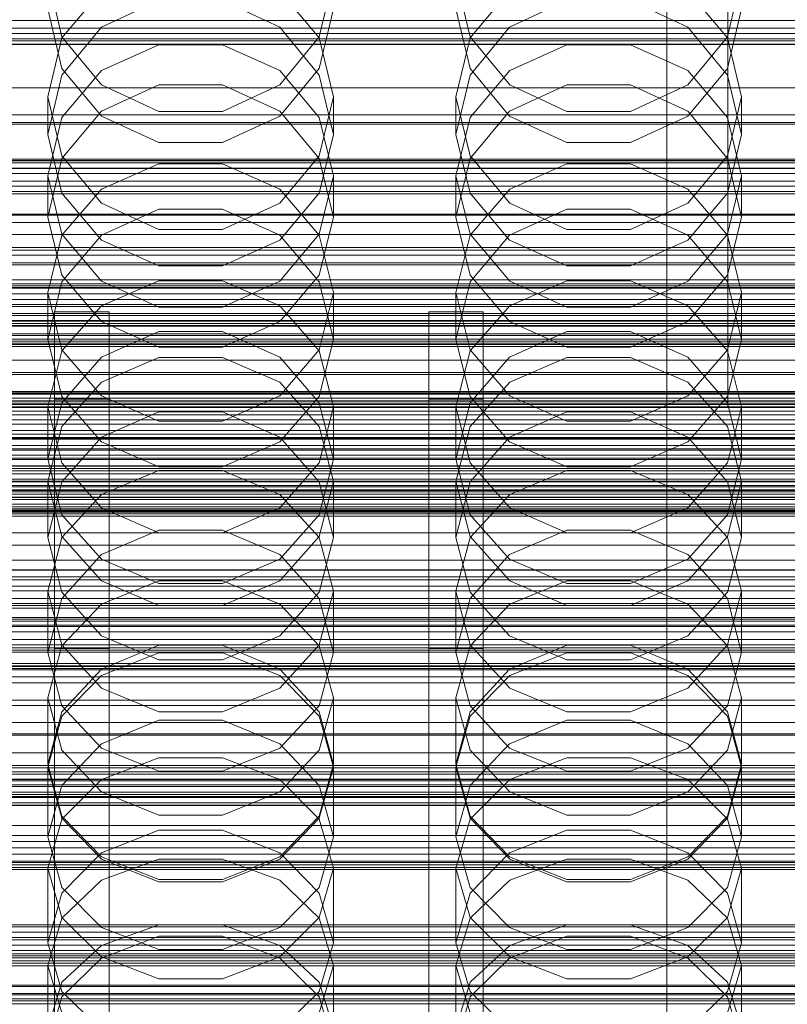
# Model space of a CAD drawing. Header units: millimetres. Extents: x -4738 to 65662, y -68080 to 6847.
# Tile 220 of 256: x -95 to 18, y -34523 to -34378. Entities that reach past the tile are written whole.
import ezdxf

# ---------------------------------------------------------------- set-up
doc = ezdxf.new("R2010")
doc.units = ezdxf.units.MM
for name, color, linetype, lineweight in [('COTAS_O', 1, 'Continuous', 0), ('COTAS_P', 1, 'Continuous', 0), ('frontal_briquetadora', 7, 'Continuous', 0), ('frontal_C01', 7, 'Continuous', 0), ('frontal_C02', 7, 'Continuous', 0), ('frontal_C03', 7, 'Continuous', 0), ('frontal_C04', 7, 'Continuous', 0), ('frontal_mezcladora', 7, 'Continuous', 0), ('frontal_secador', 7, 'Continuous', 0), ('frontal_tolva', 7, 'Continuous', 0), ('frontal_tolva-C01', 7, 'Continuous', 0)]:
    doc.layers.add(name, color=color, linetype=linetype, lineweight=lineweight)
doc.dimstyles.new('R19_100', dxfattribs={"dimtxt": 250, "dimasz": 150, "dimexe": 150, "dimexo": 80, "dimgap": 100, "dimtad": 1, "dimtih": 1, "dimtoh": 1, "dimdsep": 46, "dimcen": 0.09, "dimadec": 0, "dimazin": 0, "dimtfac": 1, "dimtdec": 4, "dimtofl": 0, "dimtmove": 0, "dimatfit": 3, "dimfxl": 1, "dimtolj": 1, "dimtzin": 0, "dimarcsym": 0})

# ---------------------------------------------------------------- blocks, each defined once
blk = doc.blocks.new('DIM_R31_48')
at = {"layer": 'COTAS_O'}
for p, q in [((-1725, -33700), (-1575, -33655)), ((1725, -33700), (1575, -33655)), ((-1725, -34400), (-1725, -33700)), ((-1725, -33700), (1725, -33700)), ((-1725, -33700), (-1575, -33745)), ((1725, -33700), (1575, -33745)), ((1725, -34400), (1725, -33700))]:
    blk.add_line(p, q, dxfattribs=at)
blk.add_text('3450 O', height=250, dxfattribs=at).set_placement((0, -33600))
blk = doc.blocks.new('DIM_R31_49')
at = {"layer": 'COTAS_P'}
for p, q in [((-150, -32300), (550, -32300)), ((550, -32300), (505, -32450)), ((550, -34900), (550, -32300)), ((550, -32300), (595, -32450)), ((550, -34900), (505, -34750)), ((550, -34900), (595, -34750)), ((-150, -34900), (550, -34900))]:
    blk.add_line(p, q, dxfattribs=at)
blk.add_text('2600 P', height=250, rotation=90, dxfattribs=at).set_placement((450, -33600))
blk = doc.blocks.new('DIM_R31_51')
at = {"layer": 'COTAS_O'}
for p, q in [((-650, -33700), (50, -33700)), ((50, -33700), (5, -33850)), ((50, -34900), (50, -33700)), ((50, -33700), (95, -33850)), ((50, -34900), (5, -34750)), ((50, -34900), (95, -34750)), ((-650, -34900), (50, -34900))]:
    blk.add_line(p, q, dxfattribs=at)
blk.add_text('1200 O', height=250, rotation=90, dxfattribs=at).set_placement((-50, -34300))
blk = doc.blocks.new('DIM_R31_52')
at = {"layer": 'COTAS_O'}
for p, q in [((-650, -34200), (-500, -34155)), ((650, -34200), (500, -34155)), ((-650, -34900), (-650, -34200)), ((-650, -34200), (650, -34200)), ((-650, -34200), (-500, -34245)), ((650, -34200), (500, -34245)), ((650, -34900), (650, -34200))]:
    blk.add_line(p, q, dxfattribs=at)
blk.add_text('1300 O', height=250, dxfattribs=at).set_placement((0, -34100))
blk = doc.blocks.new('DIM_R31_57')
at = {"layer": 'COTAS_P'}
for p, q in [((-305, -34680), (395, -34680)), ((395, -34680), (350, -34830)), ((395, -36000), (395, -34680)), ((395, -34680), (440, -34830)), ((395, -36000), (350, -35850)), ((395, -36000), (440, -35850)), ((-305, -36000), (395, -36000))]:
    blk.add_line(p, q, dxfattribs=at)
blk.add_text('1320 P', height=250, rotation=90, dxfattribs=at).set_placement((295, -35340))

msp = doc.modelspace()

# ---------------------------------------------------------------- linework, layer by layer
at = {"layer": 'frontal_briquetadora'}
for p, q in [((-91, -34371.863), (-88.92, -34380.664)), ((-51.08, -34380.664), (-49, -34371.863)), ((-31, -34371.863), (-28.92, -34380.664)), ((8.92, -34380.664), (11, -34371.863)), ((-83.093, -34373.853), (-88.92, -34380.809)), ((-51.08, -34380.809), (-56.907, -34373.853)), ((-23.093, -34373.853), (-28.92, -34380.809)), ((8.92, -34380.809), (3.093, -34373.853)), ((-83.094, -34379.254), (-74.674, -34375.335)), ((-65.326, -34375.335), (-56.906, -34379.254)), ((-23.094, -34379.254), (-14.674, -34375.335)), ((-5.326, -34375.335), (3.094, -34379.254)), ((-88.92, -34385.296), (-91, -34376.522)), ((-49, -34376.522), (-51.08, -34385.296)), ((-28.92, -34385.296), (-31, -34376.522)), ((11, -34376.522), (8.92, -34385.296)), ((-88.92, -34386.283), (-83.094, -34379.254)), ((-56.906, -34379.254), (-51.08, -34386.283)), ((-28.92, -34386.283), (-23.094, -34379.254)), ((3.094, -34379.254), (8.92, -34386.283)), ((-88.92, -34380.809), (-91, -34389.484)), ((-88.92, -34380.664), (-83.093, -34387.722)), ((-56.907, -34387.722), (-51.08, -34380.664)), ((-49, -34389.484), (-51.08, -34380.809)), ((-28.92, -34380.809), (-31, -34389.484)), ((-28.92, -34380.664), (-23.093, -34387.722)), ((3.093, -34387.722), (8.92, -34380.664)), ((11, -34389.484), (8.92, -34380.809)), ((-83.093, -34385.622), (-74.673, -34381.804)), ((-74.673, -34381.804), (-65.327, -34381.804)), ((-65.327, -34381.804), (-56.907, -34385.622)), ((-23.093, -34385.622), (-14.673, -34381.804)), ((-14.673, -34381.804), (-5.327, -34381.804)), ((-5.327, -34381.804), (3.093, -34385.622)), ((-91, -34394.99), (-88.92, -34386.283)), ((-83.094, -34392.292), (-88.92, -34385.296)), ((-88.92, -34392.502), (-83.093, -34385.622)), ((-56.907, -34385.622), (-51.08, -34392.502)), ((-51.08, -34385.296), (-56.906, -34392.292)), ((-51.08, -34386.283), (-49, -34394.99)), ((-31, -34394.99), (-28.92, -34386.283)), ((-23.094, -34392.292), (-28.92, -34385.296)), ((-28.92, -34392.502), (-23.093, -34385.622)), ((3.093, -34385.622), (8.92, -34392.502)), ((8.92, -34385.296), (3.094, -34392.292)), ((8.92, -34386.283), (11, -34394.99)), ((-74.674, -34387.688), (-83.094, -34391.571)), ((-83.093, -34387.722), (-74.673, -34391.639)), ((-65.326, -34387.688), (-74.674, -34387.688)), ((-65.327, -34391.639), (-56.907, -34387.722)), ((-56.906, -34391.571), (-65.326, -34387.688)), ((-14.674, -34387.688), (-23.094, -34391.571)), ((-23.093, -34387.722), (-14.673, -34391.639)), ((-5.326, -34387.688), (-14.674, -34387.688)), ((-5.327, -34391.639), (3.093, -34387.722)), ((3.094, -34391.571), (-5.326, -34387.688)), ((-91, -34389.484), (-91, -34394.99)), ((-91, -34389.484), (-88.92, -34398.159)), ((-51.08, -34398.159), (-49, -34389.484)), ((-49, -34389.484), (-49, -34394.99)), ((-31, -34389.484), (-31, -34394.99)), ((-31, -34389.484), (-28.92, -34398.159)), ((8.92, -34398.159), (11, -34389.484)), ((11, -34389.484), (11, -34394.99)), ((-83.094, -34391.571), (-88.92, -34398.53)), ((-74.674, -34396.159), (-83.094, -34392.292)), ((-74.673, -34391.639), (-65.327, -34391.639)), ((-56.906, -34392.292), (-65.326, -34396.159)), ((-51.08, -34398.53), (-56.906, -34391.571)), ((-23.094, -34391.571), (-28.92, -34398.53)), ((-14.674, -34396.159), (-23.094, -34392.292)), ((-14.673, -34391.639), (-5.327, -34391.639)), ((3.094, -34392.292), (-5.326, -34396.159)), ((8.92, -34398.53), (3.094, -34391.571)), ((-91, -34401.081), (-88.92, -34392.502)), ((-51.08, -34392.502), (-49, -34401.081)), ((-31, -34401.081), (-28.92, -34392.502)), ((8.92, -34392.502), (11, -34401.081)), ((-88.92, -34403.634), (-91, -34394.99)), ((-49, -34394.99), (-51.08, -34403.634)), ((-28.92, -34403.634), (-31, -34394.99)), ((11, -34394.99), (8.92, -34403.634)), ((-65.326, -34396.159), (-74.674, -34396.159)), ((-5.326, -34396.159), (-14.674, -34396.159)), ((-88.92, -34398.159), (-83.093, -34405.116)), ((-56.907, -34405.116), (-51.08, -34398.159)), ((-28.92, -34398.159), (-23.093, -34405.116)), ((3.093, -34405.116), (8.92, -34398.159)), ((-88.92, -34398.53), (-91, -34407.145)), ((-83.093, -34403.051), (-74.673, -34399.304)), ((-74.673, -34399.304), (-65.327, -34399.304)), ((-65.327, -34399.304), (-56.907, -34403.051)), ((-49, -34407.145), (-51.08, -34398.53)), ((-28.92, -34398.53), (-31, -34407.145)), ((-23.093, -34403.051), (-14.673, -34399.304)), ((-14.673, -34399.304), (-5.327, -34399.304)), ((-5.327, -34399.304), (3.093, -34403.051)), ((11, -34407.145), (8.92, -34398.53)), ((-91, -34401.081), (-91, -34407.145)), ((-88.92, -34409.66), (-91, -34401.081)), ((-49, -34401.081), (-51.08, -34409.66)), ((-49, -34401.081), (-49, -34407.145)), ((-31, -34401.081), (-31, -34407.145)), ((-28.92, -34409.66), (-31, -34401.081)), ((11, -34401.081), (8.92, -34409.66)), ((11, -34401.081), (11, -34407.145)), ((-88.92, -34409.801), (-83.093, -34403.051)), ((-83.094, -34410.517), (-88.92, -34403.634)), ((-56.907, -34403.051), (-51.08, -34409.801)), ((-51.08, -34403.634), (-56.906, -34410.517)), ((-28.92, -34409.801), (-23.093, -34403.051)), ((-23.094, -34410.517), (-28.92, -34403.634)), ((3.093, -34403.051), (8.92, -34409.801)), ((8.92, -34403.634), (3.094, -34410.517)), ((-83.093, -34405.116), (-74.673, -34408.976)), ((-65.327, -34408.976), (-56.907, -34405.116)), ((-23.093, -34405.116), (-14.673, -34408.976)), ((-5.327, -34408.976), (3.093, -34405.116)), ((-74.674, -34405.988), (-83.094, -34409.807)), ((-65.326, -34405.988), (-74.674, -34405.988)), ((-56.906, -34409.807), (-65.326, -34405.988)), ((-14.674, -34405.988), (-23.094, -34409.807)), ((-5.326, -34405.988), (-14.674, -34405.988)), ((3.094, -34409.807), (-5.326, -34405.988)), ((-91, -34407.145), (-88.92, -34415.689)), ((-51.08, -34415.689), (-49, -34407.145)), ((-31, -34407.145), (-28.92, -34415.689)), ((8.92, -34415.689), (11, -34407.145)), ((-83.093, -34416.54), (-88.92, -34409.66)), ((-74.673, -34408.976), (-65.327, -34408.976)), ((-51.08, -34409.66), (-56.907, -34416.54)), ((-23.093, -34416.54), (-28.92, -34409.66)), ((-14.673, -34408.976), (-5.327, -34408.976)), ((8.92, -34409.66), (3.093, -34416.54)), ((-91, -34418.219), (-88.92, -34409.801)), ((-83.094, -34409.807), (-88.92, -34416.648)), ((-74.674, -34414.319), (-83.094, -34410.517)), ((-56.906, -34410.517), (-65.326, -34414.319)), ((-51.08, -34416.648), (-56.906, -34409.807)), ((-51.08, -34409.801), (-49, -34418.219)), ((-31, -34418.219), (-28.92, -34409.801)), ((-23.094, -34409.807), (-28.92, -34416.648)), ((-14.674, -34414.319), (-23.094, -34410.517)), ((3.094, -34410.517), (-5.326, -34414.319)), ((8.92, -34416.648), (3.094, -34409.807)), ((8.92, -34409.801), (11, -34418.219)), ((-65.326, -34414.319), (-74.674, -34414.319)), ((-5.326, -34414.319), (-14.674, -34414.319)), ((-88.92, -34416.648), (-91, -34425.108)), ((-88.92, -34415.689), (-83.094, -34422.488)), ((-74.673, -34416.505), (-83.093, -34420.17)), ((-74.673, -34420.358), (-83.093, -34416.54)), ((-65.327, -34416.505), (-74.673, -34416.505)), ((-56.907, -34420.17), (-65.327, -34416.505)), ((-56.907, -34416.54), (-65.327, -34420.358)), ((-56.906, -34422.488), (-51.08, -34415.689)), ((-49, -34425.108), (-51.08, -34416.648)), ((-28.92, -34416.648), (-31, -34425.108)), ((-28.92, -34415.689), (-23.094, -34422.488)), ((-14.673, -34416.505), (-23.093, -34420.17)), ((-14.673, -34420.358), (-23.093, -34416.54)), ((-5.327, -34416.505), (-14.673, -34416.505)), ((3.093, -34420.17), (-5.327, -34416.505)), ((3.093, -34416.54), (-5.327, -34420.358)), ((3.094, -34422.488), (8.92, -34415.689)), ((11, -34425.108), (8.92, -34416.648)), ((-91, -34418.219), (-91, -34425.108)), ((-91, -34418.219), (-88.92, -34426.637)), ((-51.08, -34426.637), (-49, -34418.219)), ((-49, -34418.219), (-49, -34425.108)), ((-31, -34418.219), (-31, -34425.108)), ((-31, -34418.219), (-28.92, -34426.637)), ((8.92, -34426.637), (11, -34418.219)), ((11, -34418.219), (11, -34425.108)), ((-83.093, -34420.17), (-88.92, -34426.776)), ((-65.327, -34420.358), (-74.673, -34420.358)), ((-51.08, -34426.776), (-56.907, -34420.17)), ((-23.093, -34420.17), (-28.92, -34426.776)), ((-5.327, -34420.358), (-14.673, -34420.358)), ((8.92, -34426.776), (3.093, -34420.17)), ((-83.094, -34422.488), (-74.674, -34426.241)), ((-65.326, -34426.241), (-56.906, -34422.488)), ((-23.094, -34422.488), (-14.674, -34426.241)), ((-5.326, -34426.241), (3.094, -34422.488)), ((-83.094, -34427.72), (-74.674, -34423.972)), ((-74.674, -34423.972), (-65.326, -34423.972)), ((-65.326, -34423.972), (-56.906, -34427.72)), ((-23.094, -34427.72), (-14.674, -34423.972)), ((-14.674, -34423.972), (-5.326, -34423.972)), ((-5.326, -34423.972), (3.094, -34427.72)), ((-88.92, -34433.486), (-91, -34425.108)), ((-49, -34425.108), (-51.08, -34433.486)), ((-28.92, -34433.486), (-31, -34425.108)), ((11, -34425.108), (8.92, -34433.486)), ((-88.92, -34426.776), (-91, -34435.012)), ((-88.92, -34426.637), (-83.093, -34433.388)), ((-74.674, -34426.241), (-65.326, -34426.241)), ((-56.907, -34433.388), (-51.08, -34426.637)), ((-49, -34435.012), (-51.08, -34426.776)), ((-28.92, -34426.776), (-31, -34435.012)), ((-28.92, -34426.637), (-23.093, -34433.388)), ((-14.674, -34426.241), (-5.326, -34426.241)), ((3.093, -34433.388), (8.92, -34426.637)), ((11, -34435.012), (8.92, -34426.776)), ((-88.92, -34434.426), (-83.094, -34427.72)), ((-83.093, -34431.392), (-74.673, -34427.785)), ((-74.673, -34427.785), (-65.327, -34427.785)), ((-65.327, -34427.785), (-56.907, -34431.392)), ((-56.906, -34427.72), (-51.08, -34434.426)), ((-28.92, -34434.426), (-23.094, -34427.72)), ((-23.093, -34431.392), (-14.673, -34427.785)), ((-14.673, -34427.785), (-5.327, -34427.785)), ((-5.327, -34427.785), (3.093, -34431.392)), ((3.094, -34427.72), (8.92, -34434.426)), ((-88.92, -34437.891), (-83.093, -34431.392)), ((-56.907, -34431.392), (-51.08, -34437.891)), ((-28.92, -34437.891), (-23.093, -34431.392)), ((3.093, -34431.392), (8.92, -34437.891)), ((-83.094, -34440.145), (-88.92, -34433.486)), ((-83.093, -34433.388), (-74.673, -34437.134)), ((-65.327, -34437.134), (-56.907, -34433.388)), ((-51.08, -34433.486), (-56.906, -34440.145)), ((-23.094, -34440.145), (-28.92, -34433.486)), ((-23.093, -34433.388), (-14.673, -34437.134)), ((-5.327, -34437.134), (3.093, -34433.388)), ((8.92, -34433.486), (3.094, -34440.145)), ((200, -34434.477), (-160, -34434.477)), ((-91, -34442.708), (-88.92, -34434.426)), ((-91, -34435.012), (-91, -34442.708)), ((-91, -34435.012), (-88.92, -34443.249)), ((-74.674, -34435.765), (-83.094, -34439.459)), ((-65.326, -34435.765), (-74.674, -34435.765)), ((-56.906, -34439.459), (-65.326, -34435.765)), ((-51.08, -34434.426), (-49, -34442.708)), ((-51.08, -34443.249), (-49, -34435.012)), ((-49, -34435.012), (-49, -34442.708)), ((-31, -34442.708), (-28.92, -34434.426)), ((-31, -34435.012), (-31, -34442.708)), ((-31, -34435.012), (-28.92, -34443.249)), ((-14.674, -34435.765), (-23.094, -34439.459)), ((-5.326, -34435.765), (-14.674, -34435.765)), ((3.094, -34439.459), (-5.326, -34435.765)), ((8.92, -34434.426), (11, -34442.708)), ((8.92, -34443.249), (11, -34435.012)), ((11, -34435.012), (11, -34442.708)), ((-74.673, -34437.134), (-65.327, -34437.134)), ((-14.673, -34437.134), (-5.327, -34437.134)), ((-91, -34445.996), (-88.92, -34437.891)), ((-51.08, -34437.891), (-49, -34445.996)), ((-31, -34445.996), (-28.92, -34437.891)), ((8.92, -34437.891), (11, -34445.996)), ((-160, -34439.62), (200, -34439.62)), ((-83.094, -34439.459), (-88.92, -34446.067)), ((-74.674, -34443.818), (-83.094, -34440.145)), ((-56.906, -34440.145), (-65.326, -34443.818)), ((-51.08, -34446.067), (-56.906, -34439.459)), ((-23.094, -34439.459), (-28.92, -34446.067)), ((-14.674, -34443.818), (-23.094, -34440.145)), ((3.094, -34440.145), (-5.326, -34443.818)), ((8.92, -34446.067), (3.094, -34439.459)), ((-88.92, -34450.901), (-91, -34442.708)), ((-49, -34442.708), (-51.08, -34450.901)), ((-28.92, -34450.901), (-31, -34442.708)), ((11, -34442.708), (8.92, -34450.901)), ((-88.92, -34443.249), (-83.093, -34449.855)), ((-83.093, -34447.906), (-74.673, -34444.394)), ((-65.326, -34443.818), (-74.674, -34443.818)), ((-74.673, -34444.394), (-65.327, -34444.394)), ((-65.327, -34444.394), (-56.907, -34447.906)), ((-56.907, -34449.855), (-51.08, -34443.249)), ((-28.92, -34443.249), (-23.093, -34449.855)), ((-23.093, -34447.906), (-14.673, -34444.394)), ((-5.326, -34443.818), (-14.674, -34443.818)), ((-14.673, -34444.394), (-5.327, -34444.394)), ((-5.327, -34444.394), (3.093, -34447.906)), ((3.093, -34449.855), (8.92, -34443.249)), ((-91, -34445.996), (-91, -34454.221)), ((-88.92, -34454.101), (-91, -34445.996)), ((-88.92, -34446.067), (-91, -34454.221)), ((-49, -34445.996), (-51.08, -34454.101)), ((-49, -34454.221), (-51.08, -34446.067)), ((-49, -34445.996), (-49, -34454.221)), ((-31, -34445.996), (-31, -34454.221)), ((-28.92, -34454.101), (-31, -34445.996)), ((-28.92, -34446.067), (-31, -34454.221)), ((11, -34445.996), (8.92, -34454.101)), ((11, -34454.221), (8.92, -34446.067)), ((11, -34445.996), (11, -34454.221)), ((-88.92, -34454.234), (-83.093, -34447.906)), ((-56.907, -34447.906), (-51.08, -34454.234)), ((-28.92, -34454.234), (-23.093, -34447.906)), ((3.093, -34447.906), (8.92, -34454.234)), ((-83.093, -34449.855), (-74.673, -34453.52)), ((-65.327, -34453.52), (-56.907, -34449.855)), ((-23.093, -34449.855), (-14.673, -34453.52)), ((-5.327, -34453.52), (3.093, -34449.855)), ((200, -34451.11), (-160, -34451.11)), ((-83.094, -34457.404), (-88.92, -34450.901)), ((-51.08, -34450.901), (-56.906, -34457.404)), ((-23.094, -34457.404), (-28.92, -34450.901)), ((8.92, -34450.901), (3.094, -34457.404)), ((-74.674, -34453.127), (-83.094, -34456.734)), ((-65.326, -34453.127), (-74.674, -34453.127)), ((-56.906, -34456.734), (-65.326, -34453.127)), ((-14.674, -34453.127), (-23.094, -34456.734)), ((-5.326, -34453.127), (-14.674, -34453.127)), ((3.094, -34456.734), (-5.326, -34453.127)), ((-91, -34454.221), (-88.92, -34462.278)), ((-91, -34462.125), (-88.92, -34454.234)), ((-83.093, -34460.601), (-88.92, -34454.101)), ((-74.673, -34453.52), (-65.327, -34453.52)), ((-51.08, -34454.101), (-56.907, -34460.601)), ((-51.08, -34462.278), (-49, -34454.221)), ((-51.08, -34454.234), (-49, -34462.125)), ((-31, -34454.221), (-28.92, -34462.278)), ((-31, -34462.125), (-28.92, -34454.234)), ((-23.093, -34460.601), (-28.92, -34454.101)), ((-14.673, -34453.52), (-5.327, -34453.52)), ((8.92, -34454.101), (3.093, -34460.601)), ((8.92, -34462.278), (11, -34454.221)), ((8.92, -34454.234), (11, -34462.125)), ((-83.094, -34456.734), (-88.92, -34463.181)), ((-74.674, -34460.988), (-83.094, -34457.404)), ((-56.906, -34457.404), (-65.326, -34460.988)), ((-51.08, -34463.18), (-56.906, -34456.734)), ((-23.094, -34456.734), (-28.92, -34463.181)), ((-14.674, -34460.988), (-23.094, -34457.404)), ((3.094, -34457.404), (-5.326, -34460.988)), ((8.92, -34463.18), (3.094, -34456.734)), ((-160, -34457.538), (200, -34457.538)), ((200, -34461.368), (-160, -34461.368)), ((-74.673, -34460.596), (-83.093, -34464.004)), ((-74.673, -34464.208), (-83.093, -34460.601)), ((-65.326, -34460.988), (-74.674, -34460.988)), ((-65.327, -34460.596), (-74.673, -34460.596)), ((-56.907, -34464.004), (-65.327, -34460.596)), ((-56.907, -34460.601), (-65.327, -34464.208)), ((-14.673, -34460.596), (-23.093, -34464.004)), ((-14.673, -34464.208), (-23.093, -34460.601)), ((-5.326, -34460.988), (-14.674, -34460.988)), ((-5.327, -34460.596), (-14.673, -34460.596)), ((3.093, -34464.004), (-5.327, -34460.596)), ((3.093, -34460.601), (-5.327, -34464.208)), ((-91, -34462.125), (-91, -34471.125)), ((-91, -34462.125), (-88.92, -34470.016)), ((-88.92, -34463.181), (-91, -34471.125)), ((-88.92, -34462.278), (-83.094, -34468.668)), ((-56.906, -34468.668), (-51.08, -34462.278)), ((-51.08, -34470.016), (-49, -34462.125)), ((-49, -34471.125), (-51.08, -34463.18)), ((-49, -34462.125), (-49, -34471.125)), ((-31, -34462.125), (-31, -34471.125)), ((-31, -34462.125), (-28.92, -34470.016)), ((-28.92, -34463.181), (-31, -34471.125)), ((-28.92, -34462.278), (-23.094, -34468.668)), ((3.094, -34468.668), (8.92, -34462.278)), ((8.92, -34470.016), (11, -34462.125)), ((11, -34471.125), (8.92, -34463.18)), ((11, -34462.125), (11, -34471.125)), ((-160, -34463.94), (200, -34463.94)), ((-83.093, -34464.004), (-88.92, -34470.145)), ((-65.327, -34464.208), (-74.673, -34464.208)), ((-51.08, -34470.145), (-56.907, -34464.004)), ((-23.093, -34464.004), (-28.92, -34470.145)), ((-5.327, -34464.208), (-14.673, -34464.208)), ((8.92, -34470.145), (3.093, -34464.004)), ((-83.094, -34468.668), (-74.674, -34472.188)), ((-65.326, -34472.188), (-56.906, -34468.668)), ((-23.094, -34468.668), (-14.674, -34472.188)), ((-5.326, -34472.188), (3.094, -34468.668)), ((-88.92, -34470.145), (-91, -34477.803)), ((-88.92, -34470.016), (-83.093, -34476.344)), ((-83.094, -34473.572), (-74.674, -34470.06)), ((-74.674, -34470.06), (-65.326, -34470.06)), ((-65.326, -34470.06), (-56.906, -34473.572)), ((-56.907, -34476.344), (-51.08, -34470.016)), ((-49, -34477.803), (-51.08, -34470.145)), ((-28.92, -34470.145), (-31, -34477.803)), ((-28.92, -34470.016), (-23.093, -34476.344)), ((-23.094, -34473.572), (-14.674, -34470.06)), ((-14.674, -34470.06), (-5.326, -34470.06)), ((-5.326, -34470.06), (3.094, -34473.572)), ((3.093, -34476.344), (8.92, -34470.016)), ((11, -34477.803), (8.92, -34470.145)), ((-88.92, -34478.964), (-91, -34471.125)), ((-83.093, -34474.485), (-74.673, -34471.151)), ((-74.673, -34471.151), (-65.327, -34471.151)), ((-65.327, -34471.151), (-56.907, -34474.485)), ((-49, -34471.125), (-51.08, -34478.964)), ((-28.92, -34478.964), (-31, -34471.125)), ((-23.093, -34474.485), (-14.673, -34471.151)), ((-14.673, -34471.151), (-5.327, -34471.151)), ((-5.327, -34471.151), (3.093, -34474.485)), ((11, -34471.125), (8.92, -34478.964)), ((-74.674, -34472.188), (-65.326, -34472.188)), ((-14.674, -34472.188), (-5.326, -34472.188)), ((-88.92, -34479.841), (-83.094, -34473.572)), ((-88.92, -34480.494), (-83.093, -34474.485)), ((-56.907, -34474.485), (-51.08, -34480.494)), ((-56.906, -34473.572), (-51.08, -34479.841)), ((-28.92, -34479.841), (-23.094, -34473.572)), ((-28.92, -34480.494), (-23.093, -34474.485)), ((3.093, -34474.485), (8.92, -34480.494)), ((3.094, -34473.572), (8.92, -34479.841)), ((-83.093, -34476.344), (-74.673, -34479.856)), ((-65.327, -34479.856), (-56.907, -34476.344)), ((-23.093, -34476.344), (-14.673, -34479.856)), ((-5.327, -34479.856), (3.093, -34476.344)), ((200, -34478.149), (-160, -34478.149)), ((-91, -34477.803), (-91, -34487.557)), ((-91, -34477.803), (-88.92, -34485.461)), ((-83.094, -34485.172), (-88.92, -34478.964)), ((-51.08, -34478.964), (-56.906, -34485.172)), ((-51.08, -34485.461), (-49, -34477.803)), ((-49, -34477.803), (-49, -34487.557)), ((-31, -34477.803), (-31, -34487.557)), ((-31, -34477.803), (-28.92, -34485.461)), ((-23.094, -34485.172), (-28.92, -34478.964)), ((8.92, -34478.964), (3.094, -34485.172)), ((8.92, -34485.461), (11, -34477.803)), ((11, -34477.803), (11, -34487.557)), ((-91, -34487.557), (-88.92, -34479.841)), ((-91, -34487.986), (-88.92, -34480.494)), ((-74.673, -34479.856), (-65.327, -34479.856)), ((-51.08, -34479.841), (-49, -34487.557)), ((-51.08, -34480.494), (-49, -34487.986)), ((-31, -34487.557), (-28.92, -34479.841)), ((-31, -34487.986), (-28.92, -34480.494)), ((-14.673, -34479.856), (-5.327, -34479.856)), ((8.92, -34479.841), (11, -34487.557)), ((8.92, -34480.494), (11, -34487.986)), ((-160, -34481.433), (200, -34481.433)), ((-74.674, -34481.091), (-83.094, -34484.534)), ((-65.326, -34481.091), (-74.674, -34481.091)), ((-56.906, -34484.534), (-65.326, -34481.091)), ((-14.674, -34481.091), (-23.094, -34484.534)), ((-5.326, -34481.091), (-14.674, -34481.091)), ((3.094, -34484.534), (-5.326, -34481.091)), ((-160, -34483.291), (200, -34483.291)), ((-83.094, -34484.534), (-88.92, -34490.676)), ((-51.08, -34490.676), (-56.906, -34484.534)), ((-23.094, -34484.534), (-28.92, -34490.676)), ((8.92, -34490.676), (3.094, -34484.534)), ((-160, -34485.849), (200, -34485.849)), ((-88.92, -34485.461), (-83.093, -34491.602)), ((-74.674, -34488.588), (-83.094, -34485.172)), ((-56.906, -34485.172), (-65.326, -34488.588)), ((-56.907, -34491.602), (-51.08, -34485.461)), ((-28.92, -34485.461), (-23.093, -34491.602)), ((-14.674, -34488.588), (-23.094, -34485.172)), ((3.094, -34485.172), (-5.326, -34488.588)), ((3.093, -34491.602), (8.92, -34485.461)), ((-88.92, -34495.158), (-91, -34487.557)), ((-83.093, -34489.803), (-74.673, -34486.586)), ((-74.673, -34486.586), (-65.327, -34486.586)), ((-65.327, -34486.586), (-56.907, -34489.803)), ((-49, -34487.557), (-51.08, -34495.158)), ((-28.92, -34495.158), (-31, -34487.557)), ((-23.093, -34489.803), (-14.673, -34486.586)), ((-14.673, -34486.586), (-5.327, -34486.586)), ((-5.327, -34486.586), (3.093, -34489.803)), ((11, -34487.557), (8.92, -34495.158)), ((-91, -34487.986), (-91, -34498.23)), ((-88.92, -34495.478), (-91, -34487.986)), ((-65.326, -34488.588), (-74.674, -34488.588)), ((-49, -34487.986), (-51.08, -34495.478)), ((-49, -34487.986), (-49, -34498.23)), ((-31, -34487.986), (-31, -34498.23)), ((-28.92, -34495.478), (-31, -34487.986)), ((-5.326, -34488.588), (-14.674, -34488.588)), ((11, -34487.986), (8.92, -34495.478)), ((11, -34487.986), (11, -34498.23)), ((-160, -34489.719), (200, -34489.719)), ((-160, -34489.991), (200, -34489.991)), ((-88.92, -34490.676), (-91, -34498.23)), ((-88.92, -34495.6), (-83.093, -34489.803)), ((-56.907, -34489.803), (-51.08, -34495.6)), ((-49, -34498.23), (-51.08, -34490.676)), ((-28.92, -34490.676), (-31, -34498.23)), ((-28.92, -34495.6), (-23.093, -34489.803)), ((3.093, -34489.803), (8.92, -34495.6)), ((11, -34498.23), (8.92, -34490.676)), ((-83.093, -34491.602), (-74.673, -34495.01)), ((-65.327, -34495.01), (-56.907, -34491.602)), ((-23.093, -34491.602), (-14.673, -34495.01)), ((-5.327, -34495.01), (3.093, -34491.602)), ((-160, -34492.29), (200, -34492.29)), ((-160, -34493.614), (200, -34493.614)), ((-74.673, -34495.01), (-65.327, -34495.01)), ((-14.673, -34495.01), (-5.327, -34495.01)), ((-91, -34502.829), (-88.92, -34495.6)), ((-83.094, -34501.17), (-88.92, -34495.158)), ((-83.093, -34501.486), (-88.92, -34495.478)), ((-51.08, -34495.478), (-56.907, -34501.486)), ((-51.08, -34495.158), (-56.906, -34501.17)), ((-51.08, -34495.6), (-49, -34502.829)), ((-31, -34502.829), (-28.92, -34495.6)), ((-23.094, -34501.17), (-28.92, -34495.158)), ((-23.093, -34501.486), (-28.92, -34495.478)), ((8.92, -34495.478), (3.093, -34501.486)), ((8.92, -34495.158), (3.094, -34501.17)), ((8.92, -34495.6), (11, -34502.829)), ((-74.674, -34497.219), (-83.094, -34500.552)), ((-65.326, -34497.219), (-74.674, -34497.219)), ((-56.906, -34500.552), (-65.326, -34497.219)), ((-14.674, -34497.219), (-23.094, -34500.552)), ((-5.326, -34497.219), (-14.674, -34497.219)), ((3.094, -34500.552), (-5.326, -34497.219)), ((-160, -34498.03), (200, -34498.03)), ((-91, -34498.23), (-88.92, -34505.662)), ((-51.08, -34505.662), (-49, -34498.23)), ((-31, -34498.23), (-28.92, -34505.662)), ((8.92, -34505.662), (11, -34498.23)), ((-83.094, -34500.552), (-88.92, -34506.493)), ((-51.08, -34506.493), (-56.906, -34500.552)), ((-23.094, -34500.552), (-28.92, -34506.493)), ((8.92, -34506.493), (3.094, -34500.552)), ((-74.674, -34504.474), (-83.094, -34501.17)), ((-74.673, -34504.82), (-83.093, -34501.486)), ((-74.673, -34501.512), (-83.093, -34504.604)), ((-65.327, -34501.512), (-74.673, -34501.512)), ((-56.907, -34501.486), (-65.327, -34504.82)), ((-56.907, -34504.604), (-65.327, -34501.512)), ((-56.906, -34501.17), (-65.326, -34504.474)), ((-14.674, -34504.474), (-23.094, -34501.17)), ((-14.673, -34504.82), (-23.093, -34501.486)), ((-14.673, -34501.512), (-23.093, -34504.604)), ((-5.327, -34501.512), (-14.673, -34501.512)), ((3.093, -34501.486), (-5.327, -34504.82)), ((3.093, -34504.604), (-5.327, -34501.512)), ((3.094, -34501.17), (-5.326, -34504.474)), ((-91, -34502.829), (-91, -34513.787)), ((-91, -34502.829), (-88.92, -34510.058)), ((-51.08, -34510.058), (-49, -34502.829)), ((-49, -34502.829), (-49, -34513.787)), ((-31, -34502.829), (-31, -34513.787)), ((-31, -34502.829), (-28.92, -34510.058)), ((8.92, -34510.058), (11, -34502.829)), ((11, -34502.829), (11, -34513.787)), ((-83.093, -34504.604), (-88.92, -34510.176)), ((-65.326, -34504.474), (-74.674, -34504.474)), ((-65.327, -34504.82), (-74.673, -34504.82)), ((-51.08, -34510.176), (-56.907, -34504.604)), ((-23.093, -34504.604), (-28.92, -34510.176)), ((-5.326, -34504.474), (-14.674, -34504.474)), ((-5.327, -34504.82), (-14.673, -34504.82)), ((8.92, -34510.176), (3.093, -34504.604)), ((-88.92, -34506.493), (-91, -34513.787)), ((-88.92, -34505.662), (-83.094, -34511.534)), ((-56.906, -34511.534), (-51.08, -34505.662)), ((-49, -34513.787), (-51.08, -34506.493)), ((-28.92, -34506.493), (-31, -34513.787)), ((-28.92, -34505.662), (-23.094, -34511.534)), ((3.094, -34511.534), (8.92, -34505.662)), ((11, -34513.787), (8.92, -34506.493)), ((-88.92, -34510.176), (-91, -34517.123)), ((-88.92, -34510.058), (-83.093, -34515.855)), ((-56.907, -34515.855), (-51.08, -34510.058)), ((-49, -34517.123), (-51.08, -34510.176)), ((-28.92, -34510.176), (-31, -34517.123)), ((-28.92, -34510.058), (-23.093, -34515.855)), ((3.093, -34515.855), (8.92, -34510.058)), ((11, -34517.123), (8.92, -34510.176)), ((-83.094, -34511.534), (-74.674, -34514.76)), ((-83.093, -34514.166), (-74.673, -34511.161)), ((-74.673, -34511.161), (-65.327, -34511.161)), ((-65.327, -34511.161), (-56.907, -34514.166)), ((-65.326, -34514.76), (-56.906, -34511.534)), ((-23.094, -34511.534), (-14.674, -34514.76)), ((-23.093, -34514.166), (-14.673, -34511.161)), ((-14.673, -34511.161), (-5.327, -34511.161)), ((-5.327, -34511.161), (3.093, -34514.166)), ((-5.326, -34514.76), (3.094, -34511.534)), ((-88.92, -34520.952), (-91, -34513.787)), ((-83.094, -34516.027), (-74.674, -34512.811)), ((-74.674, -34512.811), (-65.326, -34512.811)), ((-65.326, -34512.811), (-56.906, -34516.027)), ((-49, -34513.787), (-51.08, -34520.952)), ((-28.92, -34520.952), (-31, -34513.787)), ((-23.094, -34516.027), (-14.674, -34512.811)), ((-14.674, -34512.811), (-5.326, -34512.811)), ((-5.326, -34512.811), (3.094, -34516.027)), ((11, -34513.787), (8.92, -34520.952)), ((-88.92, -34519.58), (-83.093, -34514.166)), ((-74.674, -34514.76), (-65.326, -34514.76)), ((-56.907, -34514.166), (-51.08, -34519.58)), ((-28.92, -34519.58), (-23.093, -34514.166)), ((-14.674, -34514.76), (-5.326, -34514.76)), ((3.093, -34514.166), (8.92, -34519.58)), ((-88.92, -34521.752), (-83.094, -34516.027)), ((-83.093, -34515.855), (-74.673, -34519.072)), ((-65.327, -34519.072), (-56.907, -34515.855)), ((-56.906, -34516.027), (-51.08, -34521.752)), ((-28.92, -34521.752), (-23.094, -34516.027)), ((-23.093, -34515.855), (-14.673, -34519.072)), ((-5.327, -34519.072), (3.093, -34515.855)), ((3.094, -34516.027), (8.92, -34521.752)), ((-91, -34517.123), (-91, -34528.769)), ((-91, -34517.123), (-88.92, -34524.071)), ((-51.08, -34524.071), (-49, -34517.123)), ((-49, -34517.123), (-49, -34528.769)), ((-31, -34517.123), (-31, -34528.769)), ((-31, -34517.123), (-28.92, -34524.071)), ((8.92, -34524.071), (11, -34517.123)), ((11, -34517.123), (11, -34528.769)), ((-91, -34526.331), (-88.92, -34519.58)), ((-74.673, -34519.072), (-65.327, -34519.072)), ((-51.08, -34519.58), (-49, -34526.331)), ((-31, -34526.331), (-28.92, -34519.58)), ((-14.673, -34519.072), (-5.327, -34519.072)), ((8.92, -34519.58), (11, -34526.331)), ((-83.094, -34526.603), (-88.92, -34520.952)), ((-51.08, -34520.952), (-56.906, -34526.603)), ((-23.094, -34526.603), (-28.92, -34520.952)), ((8.92, -34520.952), (3.094, -34526.603)), ((-91, -34528.769), (-88.92, -34521.752)), ((-51.08, -34521.752), (-49, -34528.769)), ((-31, -34528.769), (-28.92, -34521.752)), ((8.92, -34521.752), (11, -34528.769))]:
    msp.add_line(p, q, dxfattribs=at)
at = {"layer": 'frontal_C01'}
for p, q in [((0, -34520.192), (0, -34257.579)), ((0, -34263.359), (0, -34525.972)), ((-450, -34381.706), (450, -34381.706)), ((0, -34520.192), (-130, -34520.192)), ((0, -34782.805), (0, -34520.192)), ((130, -34520.192), (0, -34520.192))]:
    msp.add_line(p, q, dxfattribs=at)
at = {"layer": 'frontal_C02'}
for p, q in [((0, -34521.432), (0, -34230.937)), ((0, -34236.667), (0, -34527.162)), ((-311.15, -34416.368), (311.15, -34416.368)), ((-311.15, -34416.964), (311.15, -34416.964)), ((-311.15, -34417.501), (311.15, -34417.501)), ((-311.15, -34419.249), (311.15, -34419.249)), ((-311.15, -34420.287), (311.15, -34420.287)), ((-311.15, -34423.068), (311.15, -34423.068)), ((-311.15, -34424.535), (311.15, -34424.535)), ((-311.15, -34428.159), (311.15, -34428.159)), ((-311.15, -34429.956), (311.15, -34429.956)), ((-440, -34432.754), (440, -34432.754)), ((-440, -34432.965), (440, -34432.965)), ((-440, -34433.156), (440, -34433.156)), ((-440, -34433.775), (440, -34433.775)), ((-440, -34434.143), (440, -34434.143)), ((311.15, -34434.176), (-311.15, -34434.176)), ((-440, -34435.128), (440, -34435.128)), ((-440, -34435.648), (440, -34435.648)), ((-440, -34436.932), (440, -34436.932)), ((-311.15, -34436.18), (311.15, -34436.18)), ((-440, -34437.569), (440, -34437.569)), ((440, -34439.064), (-440, -34439.064)), ((-440, -34439.774), (440, -34439.774)), ((-440, -34441.379), (440, -34441.379)), ((-311.15, -34440.709), (311.15, -34440.709)), ((-440, -34442.114), (440, -34442.114)), ((-311.15, -34442.784), (311.15, -34442.784)), ((-440, -34443.719), (440, -34443.719)), ((-440, -34444.429), (440, -34444.429)), ((-440, -34445.925), (440, -34445.925)), ((-440, -34446.561), (440, -34446.561)), ((-311.15, -34447.313), (311.15, -34447.313)), ((-440, -34447.845), (440, -34447.845)), ((-440, -34448.365), (440, -34448.365)), ((-440, -34449.351), (440, -34449.351)), ((-440, -34449.718), (440, -34449.718)), ((-311.15, -34449.317), (311.15, -34449.317)), ((-440, -34450.338), (440, -34450.338)), ((-440, -34450.528), (440, -34450.528)), ((-440, -34450.739), (440, -34450.739)), ((-311.15, -34453.538), (311.15, -34453.538)), ((-311.15, -34455.334), (311.15, -34455.334)), ((-311.15, -34458.959), (311.15, -34458.959)), ((-311.15, -34460.426), (311.15, -34460.426)), ((-311.15, -34463.207), (311.15, -34463.207)), ((-311.15, -34464.244), (311.15, -34464.244)), ((-311.15, -34465.992), (311.15, -34465.992)), ((-311.15, -34466.529), (311.15, -34466.529)), ((-311.15, -34467.125), (311.15, -34467.125)), ((0, -34521.432), (-130, -34521.432)), ((0, -34811.926), (0, -34521.432)), ((130, -34521.432), (0, -34521.432))]:
    msp.add_line(p, q, dxfattribs=at)
at = {"layer": 'frontal_C03'}
for p, q in [((-1250, -34378.264), (1250, -34378.264)), ((1250, -34379.387), (-1250, -34379.387)), ((1250, -34380.151), (-1250, -34380.151)), ((1250, -34380.945), (-1250, -34380.945)), ((1250, -34381.262), (-1250, -34381.262)), ((1250, -34398.847), (-1250, -34398.847)), ((1250, -34399.164), (-1250, -34399.164)), ((1250, -34399.958), (-1250, -34399.958)), ((-1250, -34400.722), (1250, -34400.722)), ((1250, -34401.845), (-1250, -34401.845)), ((1250, -34402.609), (-1250, -34402.609)), ((1250, -34403.403), (-1250, -34403.403)), ((1250, -34403.719), (-1250, -34403.719)), ((1250, -34421.305), (-1250, -34421.305)), ((1250, -34421.621), (-1250, -34421.621)), ((1250, -34422.415), (-1250, -34422.415)), ((-1250, -34423.179), (1250, -34423.179)), ((1250, -34424.302), (-1250, -34424.302)), ((1250, -34425.066), (-1250, -34425.066)), ((1250, -34425.86), (-1250, -34425.86)), ((1250, -34426.177), (-1250, -34426.177)), ((1250, -34443.762), (-1250, -34443.762)), ((1250, -34444.079), (-1250, -34444.079)), ((1250, -34444.873), (-1250, -34444.873)), ((-1250, -34445.637), (1250, -34445.637)), ((1250, -34446.76), (-1250, -34446.76)), ((1250, -34447.524), (-1250, -34447.524)), ((1250, -34448.318), (-1250, -34448.318)), ((1250, -34448.635), (-1250, -34448.635)), ((1250, -34466.22), (-1250, -34466.22)), ((1250, -34466.536), (-1250, -34466.536)), ((1250, -34467.33), (-1250, -34467.33)), ((-1250, -34468.095), (1250, -34468.095)), ((1250, -34469.217), (-1250, -34469.217)), ((1250, -34469.982), (-1250, -34469.982)), ((1250, -34470.776), (-1250, -34470.776)), ((1250, -34471.092), (-1250, -34471.092)), ((1250, -34488.678), (-1250, -34488.678)), ((1250, -34488.994), (-1250, -34488.994)), ((1250, -34489.788), (-1250, -34489.788)), ((-1250, -34490.552), (1250, -34490.552)), ((1250, -34491.675), (-1250, -34491.675)), ((1250, -34492.439), (-1250, -34492.439)), ((1250, -34493.233), (-1250, -34493.233)), ((1250, -34493.55), (-1250, -34493.55)), ((1250, -34511.135), (-1250, -34511.135)), ((1250, -34511.452), (-1250, -34511.452)), ((1250, -34512.246), (-1250, -34512.246)), ((-1250, -34513.01), (1250, -34513.01)), ((1250, -34514.133), (-1250, -34514.133)), ((1250, -34514.897), (-1250, -34514.897)), ((1250, -34515.691), (-1250, -34515.691)), ((1250, -34516.007), (-1250, -34516.007)), ((1250, -34516.796), (-1250, -34516.796)), ((1250, -34517.172), (-1250, -34517.172)), ((1250, -34521.224), (-1250, -34521.224)), ((1250, -34522.296), (-1250, -34522.296))]:
    msp.add_line(p, q, dxfattribs=at)
at = {"layer": 'frontal_C04'}
for p, q in [((-225, -34406.721), (225, -34406.721)), ((-225, -34407.952), (225, -34407.952)), ((225, -34411.606), (-225, -34411.606)), ((225, -34412.721), (-225, -34412.721)), ((225, -34413.861), (-225, -34413.861)), ((225, -34414.162), (-225, -34414.162)), ((-225, -34417.244), (225, -34417.244)), ((-225, -34417.573), (225, -34417.573)), ((225, -34418.43), (-225, -34418.43)), ((225, -34422.769), (-225, -34422.769)), ((225, -34425.361), (-225, -34425.361)), ((-225, -34425.672), (225, -34425.672)), ((225, -34430.268), (-225, -34430.268)), ((225, -34434.688), (-225, -34434.688)), ((-225, -34435.655), (225, -34435.655)), ((188, -34438.484), (-188, -34438.484)), ((225, -34439.512), (-225, -34439.512)), ((-188, -34441.22), (188, -34441.22)), ((225, -34446.053), (-225, -34446.053)), ((-225, -34447.221), (225, -34447.221)), ((225, -34450.221), (-225, -34450.221)), ((225, -34459.02), (-225, -34459.02)), ((-225, -34460.018), (225, -34460.018)), ((225, -34462.07), (-225, -34462.07)), ((-188, -34470.434), (188, -34470.434)), ((314, -34472.721), (-284, -34472.721)), ((225, -34473.089), (-225, -34473.089)), ((188, -34473.17), (-188, -34473.17)), ((314, -34473.455), (-284, -34473.455)), ((-225, -34473.656), (225, -34473.656)), ((225, -34474.698), (-225, -34474.698)), ((314, -34475.586), (-284, -34475.586)), ((314, -34478.904), (-284, -34478.904)), ((314, -34483.086), (-284, -34483.086)), ((-284, -34487.721), (314, -34487.721)), ((-225, -34487.721), (225, -34487.721)), ((188, -34488.077), (-188, -34488.077)), ((-188, -34490.813), (188, -34490.813)), ((314, -34492.356), (-284, -34492.356)), ((314, -34496.538), (-284, -34496.538)), ((314, -34499.856), (-284, -34499.856)), ((225, -34500.745), (-225, -34500.745)), ((314, -34501.987), (-284, -34501.987)), ((-225, -34501.787), (225, -34501.787)), ((225, -34502.353), (-225, -34502.353)), ((314, -34502.721), (-284, -34502.721)), ((225, -34513.373), (-225, -34513.373)), ((-225, -34515.425), (225, -34515.425)), ((225, -34516.422), (-225, -34516.422)), ((-188, -34520.026), (188, -34520.026)), ((188, -34522.763), (-188, -34522.763))]:
    msp.add_line(p, q, dxfattribs=at)
at = {"layer": 'frontal_mezcladora'}
for p, q in [((9, -34435), (9, -34375)), ((-90, -34433.911), (-90, -34421.05)), ((-90, -34421.05), (-82, -34421.05)), ((-82, -34433.911), (-82, -34421.05)), ((-35, -34433.911), (-35, -34421.05)), ((-35, -34421.05), (-27, -34421.05)), ((-27, -34433.911), (-27, -34421.05)), ((-90, -34470.534), (-90, -34433.911)), ((-90, -34433.911), (-82, -34433.911)), ((-82, -34470.534), (-82, -34433.911)), ((-35, -34470.534), (-35, -34433.911)), ((-35, -34433.911), (-27, -34433.911)), ((-27, -34470.534), (-27, -34433.911)), ((-420, -34435), (240, -34435)), ((-189, -34435), (9, -34435)), ((-420, -34442.586), (240, -34442.586)), ((-280, -34450), (280, -34450)), ((-420, -34464.602), (240, -34464.602)), ((-90, -34525.346), (-90, -34470.534)), ((-90, -34470.534), (-82, -34470.534)), ((-82, -34525.346), (-82, -34470.534)), ((-35, -34525.346), (-35, -34470.534)), ((-35, -34470.534), (-27, -34470.534)), ((-27, -34525.346), (-27, -34470.534)), ((-420, -34498.893), (240, -34498.893))]:
    msp.add_line(p, q, dxfattribs=at)
at = {"layer": 'frontal_secador'}
for p, q in [((1360, -34381.784), (-1360, -34381.784)), ((1360, -34388.141), (-1360, -34388.141)), ((1360, -34392.137), (-1360, -34392.137)), ((1360, -34393.5), (-1360, -34393.5)), ((1250, -34393.25), (-1250, -34393.25)), ((1250, -34409.715), (-1250, -34409.715)), ((1250, -34422.349), (-1250, -34422.349)), ((1250, -34430.291), (-1250, -34430.291)), ((1250, -34433), (-1250, -34433)), ((-1250, -34516), (1250, -34516)), ((-1250, -34522), (1250, -34522))]:
    msp.add_line(p, q, dxfattribs=at)
at = {"layer": 'frontal_tolva'}
for p, q in [((-670, -34400), (670, -34400)), ((600, -34400), (-600, -34400)), ((-600, -34406.849), (600, -34406.849)), ((-670, -34412), (670, -34412)), ((-660, -34420), (660, -34420)), ((-660, -34430), (660, -34430)), ((-1821.5, -34492), (1821.5, -34492)), ((-1821.5, -34503), (1821.5, -34503))]:
    msp.add_line(p, q, dxfattribs=at)
at = {"layer": 'frontal_tolva-C01'}
for p, q in [((-600, -34398.619), (600, -34398.619)), ((600, -34398.891), (-600, -34398.891)), ((600, -34400), (-600, -34400))]:
    msp.add_line(p, q, dxfattribs=at)

# ---------------------------------------------------------------- dimensions: what is measured, and where the dimension line sits
at = {"layer": 'COTAS_O'}
for p1, p2, distance, picture, middle in [((-650, -34900), (-650, -33700), -700, 'DIM_R31_51', (50, -34300)), ((-1725, -34400), (1725, -34400), 700, 'DIM_R31_48', (0, -33700)), ((-650, -34900), (650, -34900), 700, 'DIM_R31_52', (0, -34200))]:
    dim = msp.add_aligned_dim(p1=p1, p2=p2, distance=distance, text='<> O', dimstyle='R19_100', dxfattribs=at)
    dim.commit()
    dim.dimension.update_dxf_attribs({"geometry": picture, "text_midpoint": middle})
at = {"layer": 'COTAS_P'}
for p1, p2, picture, middle in [((-150, -34900), (-150, -32300), 'DIM_R31_49', (550, -33600)), ((-305, -36000), (-305, -34680), 'DIM_R31_57', (395, -35340))]:
    dim = msp.add_aligned_dim(p1=p1, p2=p2, distance=-700, text='<> P', dimstyle='R19_100', dxfattribs=at)
    dim.commit()
    dim.dimension.update_dxf_attribs({"geometry": picture, "text_midpoint": middle})

doc.saveas('drawing.dxf')
